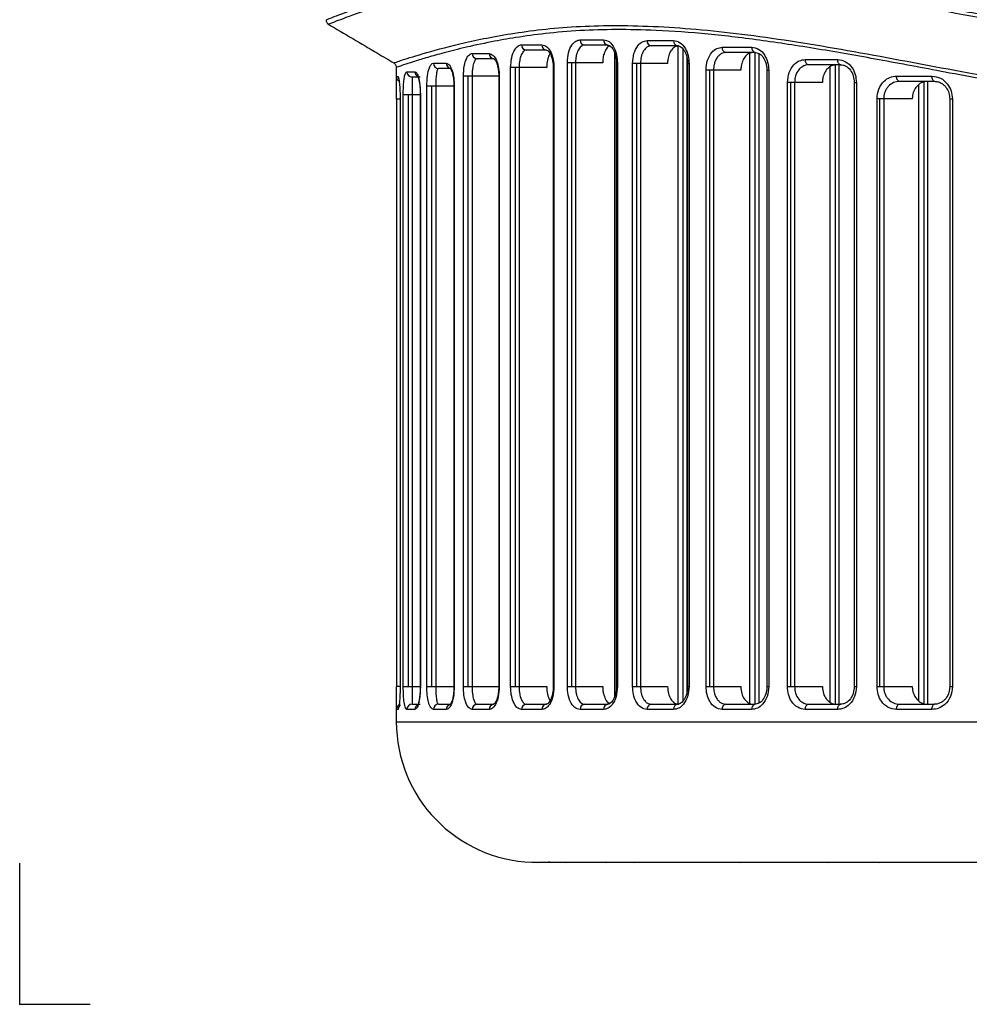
# Model space of a CAD drawing. Header units: millimetres. Extents: x 0 to 320, y 0 to 226.
# Tile 1 of 9: x 0 to 54, y 0 to 56. Entities that reach past the tile are written whole.
import ezdxf

# ---------------------------------------------------------------- set-up
doc = ezdxf.new("R2010")
doc.units = ezdxf.units.MM
doc.header["$PDSIZE"] = -1

msp = doc.modelspace()

# ---------------------------------------------------------------- linework, layer by layer
at = {"color": 7, "linetype": 'Continuous', "lineweight": 25}
for p, q in [((28.56, 54.615), (29.717, 54.615)), ((31.889, 54.897), (33.226, 54.897)), ((33.47, 54.597), (32.139, 54.597)), ((35.701, 54.856), (37.209, 54.856)), ((37.433, 54.556), (35.933, 54.556)), ((37.463, 17.093), (37.463, 54.544)), ((39.974, 54.478), (41.648, 54.478)), ((25.754, 54.124), (26.714, 54.124)), ((26.989, 53.824), (26.033, 53.824)), ((29.977, 54.315), (28.826, 54.315)), ((33.86, 17.533), (33.86, 54.144)), ((37.756, 17.279), (37.756, 54.359)), ((37.961, 53.925), (37.961, 17.713)), ((41.851, 54.178), (40.185, 54.178)), ((41.554, 17.134), (41.554, 54.133)), ((41.847, 17.081), (41.847, 54.178)), ((42.05, 54.125), (42.05, 17.135)), ((21.431, 53.329), (21.431, 52.776)), ((23.541, 53.566), (24.274, 53.566)), ((24.561, 53.266), (23.831, 53.266)), ((27.936, 18.081), (27.936, 53.315)), ((29.988, 53.315), (27.936, 53.315)), ((28.205, 18.081), (28.205, 53.315)), ((28.417, 53.315), (28.417, 18.081)), ((30.358, 53.315), (30.358, 18.081)), ((30.358, 53.315), (30.401, 53.315)), ((30.401, 53.315), (30.401, 18.081)), ((31.162, 18.081), (31.162, 53.597)), ((33.174, 53.597), (31.162, 53.597)), ((31.415, 18.081), (31.415, 53.597)), ((31.627, 53.597), (31.627, 18.081)), ((33.95, 53.597), (33.95, 18.081)), ((33.95, 53.597), (34.01, 53.597)), ((34.01, 53.597), (34.01, 18.081)), ((34.876, 18.081), (34.876, 53.556)), ((36.865, 53.556), (34.876, 53.556)), ((35.112, 18.081), (35.112, 53.556)), ((35.324, 53.556), (35.324, 18.081)), ((38.007, 53.556), (38.007, 18.081)), ((38.007, 53.556), (38.087, 53.556)), ((38.087, 53.556), (38.087, 18.081)), ((44.702, 53.777), (46.542, 53.777)), ((46.722, 53.477), (44.89, 53.477)), ((46.121, 17.188), (46.121, 53.367)), ((46.414, 17.081), (46.414, 53.477)), ((46.617, 53.477), (46.617, 17.081)), ((21.432, 52.813), (21.528, 52.813)), ((21.432, 52.776), (21.432, 52.813)), ((22.033, 53.079), (22.492, 53.079)), ((22.787, 52.779), (22.33, 52.779)), ((25.246, 18.081), (25.246, 52.824)), ((27.29, 52.824), (25.246, 52.824)), ((25.528, 18.081), (25.528, 52.824)), ((25.74, 52.824), (25.74, 18.081)), ((27.262, 52.824), (27.262, 18.081)), ((27.29, 52.824), (27.29, 18.081)), ((39.055, 18.081), (39.055, 53.178)), ((41.036, 53.178), (39.055, 53.178)), ((39.271, 18.081), (39.271, 53.178)), ((39.483, 53.178), (39.483, 18.081)), ((42.518, 53.178), (42.518, 18.081)), ((42.518, 53.178), (42.62, 53.178)), ((42.62, 53.178), (42.62, 18.081)), ((49.892, 52.834), (51.906, 52.834)), ((23.167, 18.081), (23.167, 52.266)), ((24.728, 52.266), (23.167, 52.266)), ((23.459, 18.081), (23.459, 52.266)), ((23.671, 52.266), (23.671, 18.081)), ((24.712, 52.266), (24.712, 18.081)), ((24.728, 52.266), (24.728, 18.081)), ((43.689, 18.081), (43.689, 52.477)), ((45.675, 52.477), (43.689, 52.477)), ((43.882, 18.081), (43.882, 52.477)), ((44.094, 52.477), (44.094, 18.081)), ((47.484, 52.477), (47.484, 18.081)), ((47.484, 52.477), (47.61, 52.477)), ((47.61, 52.477), (47.61, 18.081)), ((52.06, 52.534), (50.056, 52.534)), ((51.166, 17.275), (51.166, 52.35)), ((51.459, 17.124), (51.459, 52.497)), ((51.665, 52.534), (51.665, 17.081)), ((21.826, 18.081), (21.826, 51.779)), ((21.826, 51.779), (22.799, 51.779)), ((22.124, 18.081), (22.124, 51.779)), ((22.336, 51.779), (22.336, 18.081)), ((22.793, 51.779), (22.793, 18.081)), ((22.799, 51.779), (22.799, 18.081)), ((21.45, 51.513), (21.45, 18.081)), ((21.647, 51.513), (21.45, 51.513)), ((21.647, 51.513), (21.647, 18.081)), ((21.648, 51.513), (21.647, 51.513)), ((21.648, 51.513), (21.648, 18.081)), ((48.783, 18.081), (48.783, 51.534)), ((50.79, 51.534), (48.783, 51.534)), ((48.951, 18.081), (48.951, 51.534)), ((49.163, 51.534), (49.163, 18.081)), ((52.922, 51.534), (52.922, 18.081)), ((52.922, 51.534), (52.922, 51.534)), ((52.922, 51.534), (53.074, 51.534)), ((53.074, 51.534), (53.074, 18.081)), ((21.647, 18.081), (21.45, 18.081)), ((21.648, 18.081), (21.647, 18.081)), ((21.826, 18.081), (22.799, 18.081)), ((23.167, 18.081), (24.728, 18.081)), ((25.246, 18.081), (27.29, 18.081)), ((27.936, 18.081), (29.988, 18.081)), ((30.358, 18.081), (30.401, 18.081)), ((31.162, 18.081), (33.174, 18.081)), ((33.95, 18.081), (34.01, 18.081)), ((34.876, 18.081), (36.865, 18.081)), ((38.007, 18.081), (38.087, 18.081)), ((39.055, 18.081), (41.036, 18.081)), ((42.518, 18.081), (42.62, 18.081)), ((43.689, 18.081), (45.675, 18.081)), ((47.484, 18.081), (47.61, 18.081)), ((48.783, 18.081), (50.79, 18.081)), ((52.922, 18.081), (53.074, 18.081)), ((21.431, 16.818), (21.431, 16.081)), ((21.432, 16.781), (21.432, 16.818)), ((22.33, 17.081), (22.787, 17.081)), ((23.831, 17.081), (24.561, 17.081)), ((26.033, 17.081), (26.989, 17.081)), ((28.826, 17.081), (29.977, 17.081)), ((32.139, 17.081), (33.47, 17.081)), ((35.933, 17.081), (37.433, 17.081)), ((40.185, 17.081), (41.851, 17.081)), ((44.89, 17.081), (46.722, 17.081)), ((50.056, 17.081), (52.06, 17.081)), ((21.528, 16.781), (21.432, 16.781)), ((22.492, 16.781), (22.033, 16.781)), ((24.274, 16.781), (23.541, 16.781)), ((26.714, 16.781), (25.754, 16.781)), ((29.717, 16.781), (28.56, 16.781)), ((33.226, 16.781), (31.889, 16.781)), ((37.209, 16.781), (35.701, 16.781)), ((41.648, 16.781), (39.974, 16.781)), ((46.542, 16.781), (44.702, 16.781)), ((51.906, 16.781), (49.892, 16.781)), ((21.431, 16.081), (73.482, 16.081)), ((29.135, 8.087), (29.147, 8.087)), ((29.147, 8.086), (29.158, 8.086)), ((30.251, 8.081), (29.466, 8.081)), ((30.109, 8.087), (30.58, 8.087)), ((33.383, 8.081), (31.06, 8.081)), ((33.423, 8.087), (34.344, 8.087)), ((38.724, 8.081), (34.149, 8.081)), ((38.944, 8.087), (40.275, 8.087)), ((46.041, 8.081), (39.298, 8.081)), ((55.014, 8.081), (46.398, 8.081)), ((46.432, 8.087), (48.115, 8.087))]:
    msp.add_line(p, q, dxfattribs=at)
at = {"color": 7, "linetype": 'Continuous'}
for q in [(0, 8.026), (4.013, 0)]:
    msp.add_line((0, 0), q, dxfattribs=at)
at = {"color": 7, "linetype": 'Continuous', "lineweight": 25, "flags": 128}
for points in [[(44.89, 53.477), (44.854, 53.483), (44.818, 53.5), (44.786, 53.528), (44.757, 53.565), (44.734, 53.61), (44.716, 53.662), (44.706, 53.719), (44.702, 53.777)], [(46.722, 53.477), (46.687, 53.483), (46.653, 53.5), (46.622, 53.528), (46.595, 53.565), (46.573, 53.61), (46.556, 53.662), (46.546, 53.719), (46.542, 53.777)], [(50.056, 52.534), (50.024, 52.54), (49.993, 52.557), (49.965, 52.585), (49.94, 52.622), (49.92, 52.668), (49.905, 52.72), (49.895, 52.776), (49.892, 52.834)], [(52.06, 52.534), (52.03, 52.54), (52.001, 52.557), (51.975, 52.585), (51.951, 52.622), (51.932, 52.668), (51.918, 52.72), (51.909, 52.776), (51.906, 52.834)], [(44.702, 16.781), (44.706, 16.84), (44.716, 16.896), (44.734, 16.948), (44.757, 16.993), (44.786, 17.031), (44.818, 17.058), (44.854, 17.075), (44.89, 17.081)], [(46.542, 16.781), (46.546, 16.84), (46.556, 16.896), (46.573, 16.948), (46.595, 16.993), (46.622, 17.031), (46.653, 17.058), (46.687, 17.075), (46.722, 17.081)], [(49.892, 16.781), (49.895, 16.84), (49.905, 16.896), (49.92, 16.948), (49.94, 16.993), (49.965, 17.031), (49.993, 17.058), (50.024, 17.075), (50.056, 17.081)], [(51.906, 16.781), (51.909, 16.84), (51.918, 16.896), (51.932, 16.948), (51.951, 16.993), (51.975, 17.031), (52.001, 17.058), (52.03, 17.075), (52.06, 17.081)], [(33.383, 8.081), (33.437, 8.086), (33.438, 8.087)]]:
    msp.add_lwpolyline(points, dxfattribs=at)
at = {"color": 7, "linetype": 'Continuous', "lineweight": 25}
for centre, radius, start, end in [((28.844, 54.599), 0.284, 176.7486, 266.3294), ((29.999, 54.597), 0.282, 176.2278, 265.6502), ((32.167, 54.874), 0.278, 175.2607, 264.3054), ((33.501, 54.871), 0.276, 174.6735, 263.4294), ((35.972, 54.826), 0.273, 173.608, 261.7049), ((37.477, 54.823), 0.271, 172.9757, 260.5849), ((40.239, 54.44), 0.268, 171.8568, 258.381), ((41.911, 54.437), 0.266, 171.2115, 256.9478), ((26.044, 54.114), 0.29, 178.0218, 267.8748), ((27.002, 54.112), 0.288, 177.5847, 267.3616), ((23.836, 53.561), 0.295, 179.0334, 268.9996), ((24.568, 53.559), 0.293, 178.6977, 268.6356), ((21.732, 52.813), 0.3, 179.9997, 250.4857), ((21.828, 52.813), 0.3, 179.9971, 211.0251), ((22.332, 53.078), 0.299, 179.7239, 269.7212), ((22.792, 53.078), 0.3, 179.7524, 246.1787), ((21.732, 16.781), 0.3, 108.499, 180.0002), ((21.828, 16.781), 0.3, 121.4108, 180.0192), ((22.332, 16.783), 0.299, 90.2788, 180.2761), ((22.792, 16.782), 0.3, 114.2476, 180.2455), ((23.836, 16.786), 0.295, 91.0004, 180.9666), ((24.568, 16.788), 0.293, 91.3644, 181.3023), ((26.044, 16.791), 0.29, 92.1252, 181.9782), ((27.002, 16.793), 0.288, 92.6384, 182.4153), ((28.844, 16.797), 0.284, 93.6706, 183.2514), ((29.999, 16.8), 0.282, 94.3498, 183.7722), ((32.167, 16.804), 0.278, 95.6946, 184.7393), ((33.501, 16.807), 0.276, 96.5706, 185.3265), ((35.972, 16.812), 0.273, 98.2951, 186.392), ((37.477, 16.814), 0.271, 99.4151, 187.0243), ((40.239, 16.819), 0.268, 101.619, 188.1432), ((41.911, 16.822), 0.266, 103.0522, 188.7885), ((29.431, 16.081), 8, 180, 267.8832), ((29.147, 8.386), 0.3, 267.8832, 270)]:
    msp.add_arc(centre, radius, start, end, dxfattribs=at)
for points, knots in [([(17.46, 56.05), (17.455, 56.048), (17.437, 56.041), (17.662, 56.13), (18.077, 56.288), (18.633, 56.494), (19.255, 56.715), (19.885, 56.927), (20.445, 57.108), (20.859, 57.236), (21.298, 57.368), (21.779, 57.507), (22.437, 57.689), (23.164, 57.875), (24.007, 58.076), (24.813, 58.251), (25.753, 58.436), (26.715, 58.601), (27.761, 58.756), (28.835, 58.886), (30.607, 59.051), (33.164, 59.159), (36.721, 59.062), (39.817, 58.786), (42.315, 58.472), (44.091, 58.219), (45.912, 57.932), (47.777, 57.616), (49.649, 57.284), (51.601, 56.927), (53.917, 56.497), (56.566, 56.006), (59.479, 55.484), (62.361, 54.995), (65.302, 54.538), (69.01, 54.026), (73.439, 53.544), (78.666, 53.183), (82.155, 53.142), (83.931, 53.121)], [0, 0, 0, 0, 0.0186757, 0.0559618, 0.0942933, 0.1211646, 0.1497521, 0.178548, 0.191659, 0.2056786, 0.2171785, 0.2302466, 0.2456446, 0.2688826, 0.2832165, 0.3031718, 0.3208384, 0.3404847, 0.3586457, 0.3781895, 0.3966591, 0.4472011, 0.496616, 0.546792, 0.568121, 0.5898341, 0.6113956, 0.6328301, 0.6546605, 0.6751659, 0.6981191, 0.7307061, 0.7602645, 0.7897119, 0.8195721, 0.8493909, 0.9003235, 0.9492481, 1, 1, 1, 1]), ([(146.763, 57.01), (146.088, 57.209), (144.741, 57.605), (142.118, 58.197), (139.073, 58.674), (135.202, 58.951), (130.375, 58.841), (124.486, 58.156), (118.069, 57.03), (111.191, 55.704), (103.937, 54.433), (96.999, 53.523), (90.539, 53.019), (84.651, 52.85), (78.758, 52.951), (72.289, 53.397), (65.327, 54.265), (58.023, 55.504), (51.07, 56.823), (44.554, 57.983), (38.556, 58.755), (33.617, 58.96), (29.638, 58.765), (26.478, 58.336), (23.772, 57.771), (21.278, 57.095), (19.233, 56.416), (17.831, 55.882), (17.67, 55.817), (17.591, 55.785)], [0, 0, 0, 0, 0.031432, 0.062682, 0.093993, 0.125418, 0.166795, 0.208198, 0.25009, 0.291777, 0.333643, 0.375505, 0.406727, 0.438116, 0.469629, 0.500814, 0.542356, 0.584289, 0.625984, 0.667753, 0.709429, 0.750716, 0.781895, 0.813304, 0.844475, 0.875621, 0.917481, 0.959309, 1, 1, 1, 1]), ([(17.431, 56.038), (17.433, 56.013), (17.437, 55.961), (17.468, 55.888), (17.515, 55.824), (17.557, 55.795), (17.578, 55.78)], [0, 0, 0, 0, 0.2457566, 0.4999997, 0.754243, 1, 1, 1, 1]), ([(17.536, 55.805), (18.478, 55.248), (19.73, 54.507), (20.981, 53.766), (21.291, 53.583)], [0, 0, 0, 0, 0.752605, 1, 1, 1, 1]), ([(21.284, 53.587), (21.358, 53.613), (21.507, 53.665), (22.821, 54.087), (24.914, 54.664), (27.835, 55.274), (31.526, 55.719), (35.947, 55.739), (41.018, 55.295), (46.649, 54.407), (52.765, 53.25), (59.284, 52.019), (66.149, 50.864), (70.947, 50.355), (73.347, 50.101)], [0, 0, 0, 0, 0.082766, 0.166311, 0.249538, 0.332695, 0.416463, 0.499377, 0.58239, 0.66618, 0.749386, 0.832914, 0.916439, 1, 1, 1, 1]), ([(73.345, 49.875), (71.547, 50.059), (67.96, 50.425), (62.75, 51.214), (57.711, 52.095), (53.164, 52.962), (49.139, 53.725), (45.598, 54.356), (42.275, 54.872), (39.125, 55.251), (36.349, 55.445), (33.939, 55.496), (31.833, 55.437), (29.928, 55.27), (28.256, 55.041), (26.677, 54.758), (25.248, 54.444), (24.023, 54.128), (23.08, 53.859), (22.346, 53.632), (21.818, 53.461), (21.49, 53.35), (21.45, 53.336), (21.431, 53.329)], [0, 0, 0, 0, 0.062755, 0.125227, 0.187908, 0.250632, 0.301932, 0.351357, 0.400966, 0.450294, 0.500444, 0.541737, 0.582058, 0.624738, 0.664655, 0.701372, 0.750087, 0.794581, 0.834532, 0.875028, 0.917937, 0.959591, 1, 1, 1, 1]), ([(27.936, 53.315), (27.948, 53.511), (27.973, 53.903), (28.143, 54.326), (28.346, 54.572), (28.488, 54.601), (28.56, 54.615)], [0, 0, 0, 0, 0.279304, 0.558549, 0.778855, 1, 1, 1, 1]), ([(29.717, 54.615), (29.814, 54.592), (30.009, 54.545), (30.236, 54.205), (30.376, 53.774), (30.393, 53.468), (30.401, 53.315)], [0, 0, 0, 0, 0.279787, 0.558946, 0.779091, 1, 1, 1, 1]), ([(31.162, 53.597), (31.176, 53.79), (31.203, 54.176), (31.399, 54.602), (31.637, 54.852), (31.805, 54.882), (31.889, 54.897)], [0, 0, 0, 0, 0.279478, 0.558705, 0.778857, 1, 1, 1, 1]), ([(32.139, 54.597), (32.093, 54.59), (32.032, 54.582), (31.969, 54.542), (31.888, 54.482), (31.768, 54.329), (31.674, 54.05), (31.633, 53.796), (31.629, 53.663), (31.627, 53.597)], [0, 0, 0, 0, 0.172255, 0.223405, 0.251096, 0.500288, 0.749416, 0.875994, 1, 1, 1, 1]), ([(33.602, 54.558), (33.581, 54.553), (33.496, 54.532), (33.368, 54.38), (33.243, 54.123), (33.182, 53.842), (33.176, 53.663), (33.174, 53.597)], [0, 0, 0, 0, 0.0871193, 0.3459478, 0.6024914, 0.8534063, 1, 1, 1, 1]), ([(33.226, 54.897), (33.339, 54.873), (33.565, 54.825), (33.824, 54.48), (33.982, 54.051), (34.001, 53.748), (34.01, 53.597)], [0, 0, 0, 0, 0.279676, 0.55901, 0.778986, 1, 1, 1, 1]), ([(33.426, 54.602), (33.472, 54.598), (33.572, 54.589), (33.712, 54.454), (33.817, 54.273), (33.887, 54.086), (33.939, 53.857), (33.946, 53.685), (33.95, 53.597)], [0, 0, 0, 0, 0.19825, 0.428474, 0.557287, 0.695175, 0.842197, 1, 1, 1, 1]), ([(34.876, 53.556), (34.892, 53.748), (34.923, 54.131), (35.143, 54.557), (35.414, 54.811), (35.605, 54.841), (35.701, 54.856)], [0, 0, 0, 0, 0.279515, 0.558817, 0.778892, 1, 1, 1, 1]), ([(35.933, 54.556), (35.872, 54.548), (35.764, 54.533), (35.634, 54.438), (35.553, 54.345), (35.484, 54.241), (35.419, 54.109), (35.344, 53.875), (35.332, 53.682), (35.324, 53.556)], [0, 0, 0, 0, 0.188578, 0.334971, 0.439022, 0.50062, 0.63395, 0.761753, 1, 1, 1, 1]), ([(37.496, 54.556), (37.424, 54.545), (37.281, 54.523), (37.091, 54.349), (36.949, 54.093), (36.876, 53.812), (36.868, 53.628), (36.865, 53.556)], [0, 0, 0, 0, 0.216165, 0.432339, 0.648168, 0.862845, 1, 1, 1, 1]), ([(37.209, 54.856), (37.336, 54.832), (37.591, 54.783), (37.881, 54.437), (38.056, 54.008), (38.077, 53.707), (38.087, 53.556)], [0, 0, 0, 0, 0.279617, 0.558938, 0.778949, 1, 1, 1, 1]), ([(37.392, 54.561), (37.457, 54.554), (37.592, 54.539), (37.76, 54.381), (37.875, 54.19), (37.947, 54.007), (37.997, 53.793), (38.004, 53.636), (38.007, 53.556)], [0, 0, 0, 0, 0.217945, 0.455564, 0.582937, 0.71597, 0.854617, 1, 1, 1, 1]), ([(39.055, 53.178), (39.073, 53.369), (39.107, 53.751), (39.352, 54.178), (39.654, 54.433), (39.867, 54.463), (39.974, 54.478)], [0, 0, 0, 0, 0.27955, 0.558855, 0.778907, 1, 1, 1, 1]), ([(41.648, 54.478), (41.789, 54.454), (42.071, 54.405), (42.392, 54.059), (42.585, 53.63), (42.609, 53.329), (42.62, 53.178)], [0, 0, 0, 0, 0.279616, 0.558944, 0.778953, 1, 1, 1, 1]), ([(25.246, 52.824), (25.256, 53.024), (25.277, 53.425), (25.418, 53.845), (25.582, 54.083), (25.697, 54.11), (25.754, 54.124)], [0, 0, 0, 0, 0.279038, 0.55841, 0.779002, 1, 1, 1, 1]), ([(26.033, 53.824), (26.01, 53.819), (25.972, 53.811), (25.902, 53.736), (25.841, 53.608), (25.791, 53.41), (25.762, 53.232), (25.743, 53.035), (25.741, 52.894), (25.74, 52.824)], [0, 0, 0, 0, 0.156873, 0.250635, 0.499919, 0.630215, 0.74995, 0.876998, 1, 1, 1, 1]), ([(26.714, 54.124), (26.794, 54.102), (26.954, 54.057), (27.146, 53.724), (27.268, 53.291), (27.283, 52.98), (27.29, 52.824)], [0, 0, 0, 0, 0.280008, 0.559205, 0.779295, 1, 1, 1, 1]), ([(26.939, 53.829), (26.953, 53.839), (26.968, 53.85), (27, 53.805), (27.003, 53.801)], [0, 0, 0, 0, 0.909289, 1, 1, 1, 1]), ([(28.826, 54.315), (28.792, 54.31), (28.738, 54.301), (28.64, 54.221), (28.554, 54.089), (28.486, 53.888), (28.447, 53.711), (28.422, 53.519), (28.419, 53.383), (28.417, 53.315)], [0, 0, 0, 0, 0.160242, 0.250789, 0.499802, 0.629249, 0.749816, 0.876436, 1, 1, 1, 1]), ([(29.93, 54.32), (29.962, 54.318), (30.031, 54.314), (30.147, 54.189), (30.238, 54.01), (30.301, 53.821), (30.348, 53.585), (30.355, 53.407), (30.358, 53.315)], [0, 0, 0, 0, 0.197398, 0.427202, 0.555907, 0.694077, 0.841591, 1, 1, 1, 1]), ([(30.216, 54.152), (30.185, 54.116), (30.128, 54.048), (30.068, 53.884), (30.023, 53.71), (29.994, 53.517), (29.99, 53.382), (29.988, 53.315)], [0, 0, 0, 0, 0.221124, 0.416535, 0.609957, 0.805431, 1, 1, 1, 1]), ([(40.185, 54.178), (40.102, 54.166), (39.969, 54.148), (39.803, 54.028), (39.677, 53.885), (39.578, 53.7), (39.5, 53.46), (39.489, 53.283), (39.483, 53.178)], [0, 0, 0, 0, 0.225142, 0.356523, 0.500135, 0.662392, 0.799924, 1, 1, 1, 1]), ([(41.741, 54.178), (41.661, 54.167), (41.502, 54.145), (41.29, 53.973), (41.132, 53.719), (41.048, 53.438), (41.039, 53.252), (41.036, 53.178)], [0, 0, 0, 0, 0.214669, 0.429338, 0.644017, 0.858713, 1, 1, 1, 1]), ([(41.814, 54.183), (41.899, 54.172), (42.072, 54.15), (42.309, 53.932), (42.447, 53.654), (42.509, 53.391), (42.515, 53.249), (42.518, 53.178)], [0, 0, 0, 0, 0.241062, 0.487335, 0.739452, 0.868568, 1, 1, 1, 1]), ([(21.284, 53.587), (21.305, 53.573), (21.347, 53.543), (21.394, 53.479), (21.425, 53.406), (21.429, 53.355), (21.431, 53.329)], [0, 0, 0, 0, 0.245756, 0.5, 0.754244, 1, 1, 1, 1]), ([(23.167, 52.266), (23.175, 52.472), (23.192, 52.886), (23.297, 53.299), (23.416, 53.526), (23.499, 53.553), (23.541, 53.566)], [0, 0, 0, 0, 0.278656, 0.558449, 0.779539, 1, 1, 1, 1]), ([(23.831, 53.266), (23.81, 53.254), (23.77, 53.229), (23.726, 53.062), (23.699, 52.869), (23.683, 52.689), (23.673, 52.487), (23.671, 52.338), (23.671, 52.266)], [0, 0, 0, 0, 0.2496684, 0.4995822, 0.6313391, 0.7499931, 0.8778931, 1, 1, 1, 1]), ([(24.274, 53.566), (24.335, 53.544), (24.458, 53.502), (24.609, 53.179), (24.709, 52.745), (24.721, 52.426), (24.728, 52.266)], [0, 0, 0, 0, 0.280191, 0.559665, 0.779583, 1, 1, 1, 1]), ([(24.511, 53.269), (24.51, 53.27), (24.508, 53.275), (24.565, 53.185), (24.623, 53.011), (24.668, 52.816), (24.704, 52.562), (24.709, 52.367), (24.712, 52.266)], [0, 0, 0, 0, 0.1196886, 0.3730023, 0.5150145, 0.665823, 0.8273814, 1, 1, 1, 1]), ([(27.003, 53.801), (27.033, 53.768), (27.082, 53.715), (27.156, 53.54), (27.21, 53.349), (27.253, 53.105), (27.259, 52.92), (27.262, 52.824)], [0, 0, 0, 0, 0.269116, 0.433486, 0.609703, 0.798001, 1, 1, 1, 1]), ([(43.689, 52.477), (43.708, 52.669), (43.746, 53.052), (44.017, 53.478), (44.35, 53.732), (44.585, 53.762), (44.702, 53.777)], [0, 0, 0, 0, 0.279526, 0.558819, 0.778889, 1, 1, 1, 1]), ([(44.89, 53.477), (44.831, 53.472), (44.717, 53.463), (44.519, 53.378), (44.307, 53.194), (44.13, 52.87), (44.106, 52.607), (44.094, 52.477)], [0, 0, 0, 0, 0.141662, 0.272527, 0.500997, 0.753122, 1, 1, 1, 1]), ([(46.455, 53.477), (46.367, 53.466), (46.19, 53.444), (45.955, 53.27), (45.78, 53.014), (45.688, 52.734), (45.679, 52.549), (45.675, 52.477)], [0, 0, 0, 0, 0.2161615, 0.4323507, 0.6478089, 0.862175, 1, 1, 1, 1]), ([(46.542, 53.777), (46.697, 53.753), (47.006, 53.705), (47.358, 53.36), (47.572, 52.931), (47.597, 52.629), (47.61, 52.477)], [0, 0, 0, 0, 0.279672, 0.559029, 0.778999, 1, 1, 1, 1]), ([(46.689, 53.482), (46.745, 53.479), (46.855, 53.472), (47.061, 53.387), (47.279, 53.193), (47.452, 52.858), (47.474, 52.602), (47.484, 52.477)], [0, 0, 0, 0, 0.136797, 0.270511, 0.526515, 0.769297, 1, 1, 1, 1]), ([(21.45, 51.513), (21.45, 51.618), (21.45, 51.827), (21.446, 52.101), (21.442, 52.332), (21.436, 52.569), (21.431, 52.741), (21.432, 52.767), (21.432, 52.776)], [0, 0, 0, 0, 0.142644, 0.285423, 0.422927, 0.571378, 0.855444, 1, 1, 1, 1]), ([(21.528, 52.813), (21.539, 52.799), (21.563, 52.77), (21.596, 52.564), (21.62, 52.318), (21.635, 52.085), (21.646, 51.813), (21.647, 51.613), (21.648, 51.513)], [0, 0, 0, 0, 0.249427, 0.49868, 0.627637, 0.749411, 0.87456, 1, 1, 1, 1]), ([(21.826, 51.779), (21.828, 51.924), (21.832, 52.213), (21.862, 52.575), (21.906, 52.855), (21.964, 53.043), (22.01, 53.067), (22.033, 53.079)], [0, 0, 0, 0, 0.185971, 0.372348, 0.559858, 0.779869, 1, 1, 1, 1]), ([(22.33, 52.779), (22.329, 52.768), (22.327, 52.746), (22.329, 52.591), (22.332, 52.404), (22.334, 52.224), (22.336, 52.015), (22.336, 51.856), (22.336, 51.779)], [0, 0, 0, 0, 0.249957, 0.499839, 0.63343, 0.75054, 0.879709, 1, 1, 1, 1]), ([(22.492, 53.079), (22.527, 53.064), (22.597, 53.032), (22.682, 52.812), (22.738, 52.558), (22.772, 52.326), (22.795, 52.063), (22.798, 51.874), (22.799, 51.779)], [0, 0, 0, 0, 0.24876, 0.498271, 0.626074, 0.749285, 0.873891, 1, 1, 1, 1]), ([(22.677, 52.787), (22.679, 52.774), (22.68, 52.752), (22.719, 52.606), (22.753, 52.411), (22.785, 52.129), (22.79, 51.899), (22.793, 51.779)], [0, 0, 0, 0, 0.223081, 0.390404, 0.575815, 0.778507, 1, 1, 1, 1]), ([(48.783, 51.534), (48.804, 51.728), (48.846, 52.114), (49.146, 52.54), (49.51, 52.79), (49.765, 52.82), (49.892, 52.834)], [0, 0, 0, 0, 0.279503, 0.558708, 0.778848, 1, 1, 1, 1]), ([(51.906, 52.834), (52.074, 52.811), (52.408, 52.764), (52.793, 52.424), (53.031, 51.994), (53.06, 51.688), (53.074, 51.534)], [0, 0, 0, 0, 0.279783, 0.558981, 0.779119, 1, 1, 1, 1]), ([(50.056, 52.534), (49.94, 52.52), (49.709, 52.491), (49.459, 52.3), (49.308, 52.096), (49.225, 51.918), (49.173, 51.729), (49.167, 51.599), (49.163, 51.534)], [0, 0, 0, 0, 0.250065, 0.499166, 0.628878, 0.75542, 0.879039, 1, 1, 1, 1]), ([(51.647, 52.534), (51.549, 52.523), (51.352, 52.5), (51.091, 52.322), (50.899, 52.06), (50.803, 51.781), (50.794, 51.601), (50.79, 51.534)], [0, 0, 0, 0, 0.220861, 0.441822, 0.659995, 0.873534, 1, 1, 1, 1]), ([(52.032, 52.539), (52.102, 52.535), (52.237, 52.525), (52.426, 52.447), (52.587, 52.333), (52.753, 52.15), (52.893, 51.883), (52.913, 51.645), (52.922, 51.534)], [0, 0, 0, 0, 0.152449, 0.297391, 0.434084, 0.563009, 0.796207, 1, 1, 1, 1]), ([(21.644, 51.827), (21.644, 51.799), (21.647, 51.7), (21.647, 51.591), (21.648, 51.513)], [0, 0, 0, 0, 0.282883, 1, 1, 1, 1]), ([(21.432, 16.818), (21.432, 16.827), (21.431, 16.853), (21.437, 17.061), (21.445, 17.396), (21.45, 17.766), (21.45, 17.976), (21.45, 18.081)], [0, 0, 0, 0, 0.1433, 0.428399, 0.713197, 0.856369, 1, 1, 1, 1]), ([(21.648, 18.081), (21.646, 17.932), (21.643, 17.633), (21.62, 17.27), (21.58, 16.883), (21.549, 16.823), (21.528, 16.781)], [0, 0, 0, 0, 0.186817, 0.374387, 0.561744, 1, 1, 1, 1]), ([(21.648, 18.081), (21.647, 17.963), (21.645, 17.785), (21.639, 17.641), (21.637, 17.592)], [0, 0, 0, 0, 0.6626542, 1, 1, 1, 1]), ([(22.033, 16.781), (22.004, 16.801), (21.945, 16.84), (21.879, 17.138), (21.835, 17.568), (21.829, 17.91), (21.826, 18.081)], [0, 0, 0, 0, 0.279652, 0.559496, 0.779961, 1, 1, 1, 1]), ([(22.336, 18.081), (22.336, 18.004), (22.336, 17.844), (22.334, 17.635), (22.332, 17.455), (22.329, 17.269), (22.327, 17.114), (22.329, 17.092), (22.33, 17.081)], [0, 0, 0, 0, 0.120796, 0.250603, 0.367633, 0.50119, 0.750676, 1, 1, 1, 1]), ([(22.799, 18.081), (22.798, 17.988), (22.795, 17.799), (22.772, 17.537), (22.738, 17.303), (22.682, 17.05), (22.597, 16.828), (22.527, 16.797), (22.492, 16.781)], [0, 0, 0, 0, 0.124007, 0.250357, 0.373321, 0.500937, 0.75085, 1, 1, 1, 1]), ([(22.793, 18.081), (22.791, 17.974), (22.787, 17.766), (22.759, 17.499), (22.727, 17.3), (22.687, 17.13), (22.682, 17.097), (22.679, 17.077)], [0, 0, 0, 0, 0.201196, 0.390794, 0.569556, 0.737477, 1, 1, 1, 1]), ([(23.541, 16.781), (23.488, 16.802), (23.383, 16.844), (23.262, 17.159), (23.182, 17.591), (23.172, 17.918), (23.167, 18.081)], [0, 0, 0, 0, 0.279096, 0.558722, 0.779537, 1, 1, 1, 1]), ([(23.671, 18.081), (23.671, 18.008), (23.673, 17.859), (23.684, 17.655), (23.699, 17.476), (23.727, 17.283), (23.77, 17.117), (23.81, 17.093), (23.831, 17.081)], [0, 0, 0, 0, 0.122873, 0.251675, 0.37037, 0.502277, 0.751361, 1, 1, 1, 1]), ([(24.728, 18.081), (24.717, 17.878), (24.697, 17.472), (24.565, 17.053), (24.418, 16.821), (24.322, 16.794), (24.274, 16.781)], [0, 0, 0, 0, 0.27893, 0.558352, 0.779136, 1, 1, 1, 1]), ([(24.712, 18.081), (24.71, 18), (24.706, 17.838), (24.681, 17.613), (24.644, 17.419), (24.6, 17.265), (24.559, 17.157), (24.517, 17.078), (24.515, 17.081), (24.513, 17.082)], [0, 0, 0, 0, 0.134604, 0.269173, 0.403311, 0.537321, 0.670779, 0.804341, 1, 1, 1, 1]), ([(25.754, 16.781), (25.681, 16.803), (25.536, 16.848), (25.37, 17.176), (25.265, 17.608), (25.252, 17.923), (25.246, 18.081)], [0, 0, 0, 0, 0.28011, 0.559487, 0.779519, 1, 1, 1, 1]), ([(25.74, 18.081), (25.741, 18.011), (25.743, 17.87), (25.762, 17.673), (25.791, 17.495), (25.841, 17.296), (25.902, 17.169), (25.972, 17.094), (26.01, 17.086), (26.033, 17.081)], [0, 0, 0, 0, 0.123244, 0.250584, 0.370278, 0.500599, 0.749753, 0.843328, 1, 1, 1, 1]), ([(27.29, 18.081), (27.278, 17.883), (27.254, 17.488), (27.091, 17.065), (26.903, 16.823), (26.777, 16.795), (26.714, 16.781)], [0, 0, 0, 0, 0.279229, 0.558458, 0.778869, 1, 1, 1, 1]), ([(27.262, 18.081), (27.256, 17.954), (27.248, 17.756), (27.2, 17.521), (27.152, 17.356), (27.095, 17.222), (27.012, 17.089), (26.969, 17.081), (26.939, 17.076)], [0, 0, 0, 0, 0.2091818, 0.3249279, 0.4475031, 0.5762001, 0.711486, 1, 1, 1, 1]), ([(28.56, 16.781), (28.469, 16.804), (28.289, 16.851), (28.085, 17.187), (27.959, 17.618), (27.944, 17.927), (27.936, 18.081)], [0, 0, 0, 0, 0.27987, 0.559112, 0.779224, 1, 1, 1, 1]), ([(28.417, 18.081), (28.419, 18.014), (28.422, 17.877), (28.447, 17.684), (28.486, 17.507), (28.555, 17.307), (28.64, 17.175), (28.738, 17.095), (28.792, 17.087), (28.826, 17.081)], [0, 0, 0, 0, 0.1237945, 0.2506914, 0.3711998, 0.5006547, 0.749745, 0.8400328, 1, 1, 1, 1]), ([(30.401, 18.081), (30.388, 17.887), (30.36, 17.498), (30.171, 17.073), (29.947, 16.825), (29.794, 16.796), (29.717, 16.781)], [0, 0, 0, 0, 0.27943, 0.558627, 0.778833, 1, 1, 1, 1]), ([(30.358, 18.081), (30.355, 17.99), (30.348, 17.812), (30.301, 17.577), (30.238, 17.388), (30.147, 17.208), (30.032, 17.082), (29.962, 17.078), (29.93, 17.076)], [0, 0, 0, 0, 0.157613, 0.305376, 0.443511, 0.572017, 0.801896, 1, 1, 1, 1]), ([(29.988, 18.081), (29.99, 18.014), (29.994, 17.88), (30.023, 17.687), (30.067, 17.513), (30.125, 17.355), (30.178, 17.291), (30.205, 17.26)], [0, 0, 0, 0, 0.199775, 0.400574, 0.599594, 0.80081, 1, 1, 1, 1]), ([(31.889, 16.781), (31.783, 16.805), (31.569, 16.853), (31.332, 17.195), (31.187, 17.625), (31.17, 17.929), (31.162, 18.081)], [0, 0, 0, 0, 0.279726, 0.559111, 0.779049, 1, 1, 1, 1]), ([(31.627, 18.081), (31.629, 18.015), (31.633, 17.881), (31.674, 17.627), (31.769, 17.348), (31.889, 17.196), (31.969, 17.135), (32.033, 17.096), (32.093, 17.088), (32.139, 17.081)], [0, 0, 0, 0, 0.124254, 0.251126, 0.500161, 0.749472, 0.776993, 0.827991, 1, 1, 1, 1]), ([(33.174, 18.081), (33.176, 18.015), (33.18, 17.883), (33.224, 17.629), (33.328, 17.36), (33.455, 17.173), (33.537, 17.148), (33.549, 17.144)], [0, 0, 0, 0, 0.15878, 0.317933, 0.63399, 0.950029, 1, 1, 1, 1]), ([(34.01, 18.081), (33.995, 17.889), (33.964, 17.504), (33.751, 17.078), (33.493, 16.826), (33.315, 16.796), (33.226, 16.781)], [0, 0, 0, 0, 0.279489, 0.55877, 0.778869, 1, 1, 1, 1]), ([(33.95, 18.081), (33.946, 17.993), (33.939, 17.822), (33.888, 17.592), (33.817, 17.406), (33.712, 17.225), (33.572, 17.089), (33.472, 17.08), (33.426, 17.076)], [0, 0, 0, 0, 0.157135, 0.304493, 0.44228, 0.57106, 0.8012, 1, 1, 1, 1]), ([(35.701, 16.781), (35.58, 16.805), (35.337, 16.854), (35.067, 17.2), (34.905, 17.628), (34.886, 17.93), (34.876, 18.081)], [0, 0, 0, 0, 0.279638, 0.558979, 0.778971, 1, 1, 1, 1]), ([(35.324, 18.081), (35.332, 17.955), (35.344, 17.762), (35.419, 17.528), (35.484, 17.396), (35.553, 17.292), (35.634, 17.2), (35.764, 17.104), (35.872, 17.089), (35.933, 17.081)], [0, 0, 0, 0, 0.23842, 0.366348, 0.499828, 0.561292, 0.665224, 0.811513, 1, 1, 1, 1]), ([(36.865, 18.081), (36.875, 17.95), (36.894, 17.687), (37.039, 17.357), (37.247, 17.127), (37.413, 17.097), (37.496, 17.081)], [0, 0, 0, 0, 0.2500223, 0.4998405, 0.7491747, 1, 1, 1, 1]), ([(38.087, 18.081), (38.07, 17.89), (38.037, 17.507), (37.799, 17.081), (37.509, 16.826), (37.309, 16.796), (37.209, 16.781)], [0, 0, 0, 0, 0.279545, 0.558845, 0.778901, 1, 1, 1, 1]), ([(38.007, 18.081), (38.004, 18.001), (37.997, 17.845), (37.947, 17.631), (37.876, 17.447), (37.761, 17.257), (37.593, 17.099), (37.457, 17.083), (37.392, 17.076)], [0, 0, 0, 0, 0.14476, 0.283717, 0.416475, 0.54413, 0.781553, 1, 1, 1, 1]), ([(39.974, 16.781), (39.839, 16.806), (39.568, 16.854), (39.267, 17.201), (39.087, 17.63), (39.066, 17.93), (39.055, 18.081)], [0, 0, 0, 0, 0.279609, 0.558932, 0.778947, 1, 1, 1, 1]), ([(39.483, 18.081), (39.489, 17.976), (39.5, 17.799), (39.578, 17.559), (39.677, 17.374), (39.803, 17.231), (39.969, 17.112), (40.102, 17.093), (40.185, 17.081)], [0, 0, 0, 0, 0.200134, 0.337821, 0.500318, 0.643751, 0.774996, 1, 1, 1, 1]), ([(42.62, 18.081), (42.601, 17.89), (42.564, 17.507), (42.301, 17.081), (41.981, 16.827), (41.759, 16.796), (41.648, 16.781)], [0, 0, 0, 0, 0.279541, 0.558846, 0.778904, 1, 1, 1, 1]), ([(42.518, 18.081), (42.515, 18.01), (42.509, 17.869), (42.448, 17.605), (42.309, 17.328), (42.073, 17.109), (41.899, 17.087), (41.814, 17.076)], [0, 0, 0, 0, 0.130852, 0.260174, 0.512441, 0.758536, 1, 1, 1, 1]), ([(44.702, 16.781), (44.553, 16.805), (44.256, 16.854), (43.924, 17.2), (43.725, 17.629), (43.701, 17.93), (43.689, 18.081)], [0, 0, 0, 0, 0.279637, 0.558962, 0.778961, 1, 1, 1, 1]), ([(44.094, 18.081), (44.106, 17.951), (44.13, 17.688), (44.308, 17.364), (44.519, 17.181), (44.718, 17.095), (44.831, 17.086), (44.89, 17.081)], [0, 0, 0, 0, 0.247079, 0.499458, 0.727699, 0.85845, 1, 1, 1, 1]), ([(45.675, 18.081), (45.687, 17.95), (45.711, 17.687), (45.89, 17.357), (46.148, 17.127), (46.353, 17.097), (46.455, 17.081)], [0, 0, 0, 0, 0.250029, 0.499844, 0.749164, 1, 1, 1, 1]), ([(47.61, 18.081), (47.589, 17.889), (47.548, 17.504), (47.258, 17.079), (46.907, 16.826), (46.664, 16.796), (46.542, 16.781)], [0, 0, 0, 0, 0.279538, 0.558771, 0.778875, 1, 1, 1, 1]), ([(47.484, 18.081), (47.474, 17.957), (47.452, 17.7), (47.279, 17.366), (47.061, 17.172), (46.855, 17.086), (46.745, 17.08), (46.689, 17.076)], [0, 0, 0, 0, 0.230231, 0.473334, 0.729221, 0.862675, 1, 1, 1, 1]), ([(49.892, 16.781), (49.731, 16.805), (49.407, 16.852), (49.043, 17.195), (48.822, 17.625), (48.796, 17.929), (48.783, 18.081)], [0, 0, 0, 0, 0.279723, 0.559074, 0.779023, 1, 1, 1, 1]), ([(49.163, 18.081), (49.167, 18.017), (49.173, 17.887), (49.225, 17.697), (49.309, 17.519), (49.46, 17.315), (49.709, 17.124), (49.94, 17.095), (50.056, 17.081)], [0, 0, 0, 0, 0.121055, 0.244783, 0.371449, 0.501301, 0.750508, 1, 1, 1, 1]), ([(50.79, 18.081), (50.794, 18.015), (50.8, 17.883), (50.869, 17.629), (51.028, 17.353), (51.313, 17.125), (51.536, 17.096), (51.647, 17.081)], [0, 0, 0, 0, 0.12534, 0.250895, 0.500298, 0.749685, 1, 1, 1, 1]), ([(53.074, 18.081), (53.051, 17.887), (53.004, 17.498), (52.683, 17.074), (52.301, 16.825), (52.038, 16.796), (51.906, 16.781)], [0, 0, 0, 0, 0.279406, 0.558635, 0.778847, 1, 1, 1, 1]), ([(52.922, 18.081), (52.913, 17.971), (52.893, 17.733), (52.753, 17.466), (52.587, 17.283), (52.426, 17.169), (52.238, 17.091), (52.102, 17.081), (52.032, 17.076)], [0, 0, 0, 0, 0.203114, 0.436472, 0.565162, 0.702167, 0.846935, 1, 1, 1, 1]), ([(29.147, 8.087), (29.164, 8.086), (29.198, 8.084), (29.377, 8.082), (29.466, 8.081)], [0, 0, 0, 0, 0.499974, 1, 1, 1, 1]), ([(30.251, 8.081), (30.189, 8.082), (30.066, 8.084), (30.094, 8.086), (30.109, 8.087)], [0, 0, 0, 0, 0.50023, 1, 1, 1, 1]), ([(31.175, 8.081), (30.961, 8.081), (30.576, 8.081), (30.351, 8.081), (30.251, 8.081)], [0, 0, 0, 0, 0.55836, 1, 1, 1, 1]), ([(30.58, 8.087), (30.627, 8.086), (30.723, 8.084), (30.948, 8.082), (31.06, 8.081)], [0, 0, 0, 0, 0.4999737, 1, 1, 1, 1]), ([(33.383, 8.081), (33.351, 8.082), (33.287, 8.084), (33.378, 8.086), (33.423, 8.087)], [0, 0, 0, 0, 0.5002297, 1, 1, 1, 1]), ([(34.149, 8.081), (33.953, 8.081), (33.602, 8.081), (33.45, 8.081), (33.383, 8.081)], [0, 0, 0, 0, 0.55836, 1, 1, 1, 1]), ([(34.344, 8.087), (34.42, 8.086), (34.573, 8.084), (34.835, 8.082), (34.966, 8.081)], [0, 0, 0, 0, 0.4999737, 1, 1, 1, 1]), ([(38.724, 8.081), (38.723, 8.082), (38.722, 8.084), (38.87, 8.086), (38.944, 8.087)], [0, 0, 0, 0, 0.50023, 1, 1, 1, 1]), ([(39.298, 8.081), (39.13, 8.081), (38.828, 8.081), (38.756, 8.081), (38.724, 8.081)], [0, 0, 0, 0, 0.55836, 1, 1, 1, 1]), ([(40.275, 8.087), (40.377, 8.086), (40.581, 8.084), (40.868, 8.082), (41.011, 8.081)], [0, 0, 0, 0, 0.499974, 1, 1, 1, 1]), ([(46.398, 8.081), (46.264, 8.081), (46.024, 8.081), (46.036, 8.081), (46.041, 8.081)], [0, 0, 0, 0, 0.55836, 1, 1, 1, 1]), ([(46.041, 8.081), (46.071, 8.082), (46.133, 8.084), (46.332, 8.086), (46.432, 8.087)], [0, 0, 0, 0, 0.50023, 1, 1, 1, 1]), ([(48.115, 8.087), (48.237, 8.086), (48.483, 8.084), (48.782, 8.082), (48.932, 8.081)], [0, 0, 0, 0, 0.499974, 1, 1, 1, 1])]:
    msp.add_open_spline(points, degree=3, knots=knots, dxfattribs=at)
msp.add_open_spline([(41.036, 18.081), (41.046, 17.95), (41.067, 17.688), (41.23, 17.358), (41.464, 17.126), (41.649, 17.096), (41.741, 17.081)], degree=3, dxfattribs=at)
at = {"color": 7, "linetype": 'Continuous'}
msp.add_point((0, 0), dxfattribs=at)

doc.saveas('drawing.dxf')
